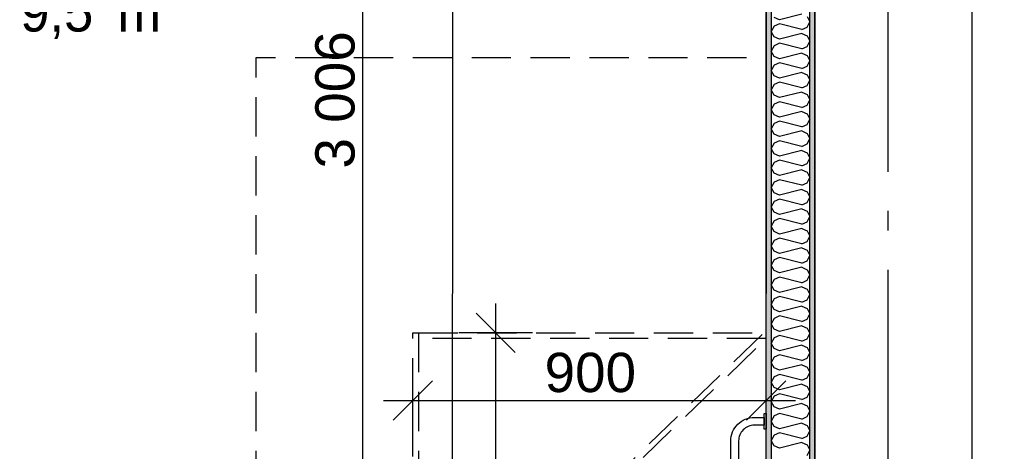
# Model space of a CAD drawing. Header units: millimetres. Extents: x -150 to 340931, y -1115 to 365939.
# Tile 121 of 253: x 287675 to 290183, y 351875 to 352974. Entities that reach past the tile are written whole.
import ezdxf
from ezdxf.enums import TextEntityAlignment as Align

# ---------------------------------------------------------------- set-up
doc = ezdxf.new("R2010")
doc.units = ezdxf.units.MM
doc.header["$LTSCALE"] = 0.5
doc.header["$MEASUREMENT"] = 0
for name, pattern in [('Akselinje', [1500, 1000, -200, 100, -200]), ('PLINE', [0]), ('Under snittplan', [300, 200, -100])]:
    doc.linetypes.add(name, pattern=pattern)
doc.layers.add('236- Innvendig kledning og overflate(Nye konstruksjoner)', color=7, linetype='Continuous', lineweight=0)
for name, color, linetype in [('242- Ikke-bærende innervegger (Skravur)(Nye konstruksjoner)', 7, 'Continuous'), ('242- Ikke-bærende innervegger(Nye konstruksjoner)', 7, 'Continuous'), ('25-- Dekker(Nye konstruksjoner)', 7, 'Continuous'), ('315- Utstyr for sanitærinstallasjoner(Nye konstruksjoner)', 7, 'Continuous'), ('82-- Modullinjer(Nye konstruksjoner)', 7, 'Continuous'), ('842-M___1_50 Målsetting bygning', 7, 'Continuous'), ('842-M___1_50 Målsetting bygning(Nye konstruksjoner)', 7, 'Continuous'), ('862- M___Nettoareal(Nye konstruksjoner)', 7, 'Continuous'), ('862- M___Nettoareal(Polylinje)(Nye konstruksjoner)', 7, 'Continuous'), ('862- M___Nettoareal(Tekst)(Nye konstruksjoner)', 7, 'Continuous')]:
    doc.layers.add(name, color=color, linetype=linetype)
doc.styles.add('GENERATED_STYLE_1', font='txt')
doc.styles.add('GENERATED_STYLE_3', font='arial.ttf')
doc.styles.add('GENERATED_STYLE_5', font='arial.ttf')
doc.dimstyles.new('GENERATED_STYLE__1', dxfattribs={"dimtxt": 100, "dimasz": 95, "dimexe": 0.18, "dimexo": 0.0625, "dimgap": 0, "dimtad": 1, "dimtih": 1, "dimtoh": 1, "dimdec": 0, "dimzin": 0, "dimdsep": 46, "dimtxsty": 'GENERATED_STYLE_3', "dimblk": 'ARROWHEAD_6', "dimblk1": 'ARROWHEAD_6', "dimblk2": 'ARROWHEAD_6', "dimcen": 0.09, "dimse1": 1, "dimse2": 1, "dimclrd": 256, "dimclre": 256, "dimclrt": 256, "dimadec": 1, "dimazin": 0, "dimtfac": 1, "dimtdec": 4, "dimtmove": 0, "dimatfit": 3, "dimfxl": 1, "dimtolj": 1, "dimtzin": 0, "dimarcsym": 0})
doc.dimstyles.new('GENERATED_STYLE__2', dxfattribs={"dimtxt": 100, "dimasz": 95, "dimexe": 0.18, "dimexo": 0.0625, "dimgap": 0, "dimtad": 1, "dimdec": 0, "dimzin": 0, "dimdsep": 46, "dimtxsty": 'GENERATED_STYLE_3', "dimblk": 'ARROWHEAD_6', "dimblk1": 'ARROWHEAD_6', "dimblk2": 'ARROWHEAD_6', "dimcen": 0.09, "dimse1": 1, "dimse2": 1, "dimclrd": 256, "dimclre": 256, "dimclrt": 256, "dimadec": 1, "dimazin": 0, "dimtfac": 1, "dimtdec": 4, "dimtmove": 0, "dimatfit": 3, "dimfxl": 1, "dimtolj": 1, "dimtzin": 0, "dimarcsym": 0})
doc.dimstyles.new('GENERATED_STYLE__4', dxfattribs={"dimtxt": 100, "dimasz": 95, "dimexe": 0.18, "dimexo": 0.0625, "dimgap": 0, "dimtad": 1, "dimdec": 0, "dimzin": 0, "dimdsep": 46, "dimtxsty": 'GENERATED_STYLE_3', "dimblk": 'ARROWHEAD_6', "dimblk1": 'ARROWHEAD_6', "dimblk2": 'ARROWHEAD_6', "dimcen": 0.09, "dimse1": 1, "dimse2": 1, "dimclrd": 256, "dimclre": 256, "dimclrt": 256, "dimadec": 1, "dimazin": 0, "dimtfac": 1, "dimtdec": 4, "dimtmove": 2, "dimatfit": 3, "dimfxl": 1, "dimtolj": 1, "dimtzin": 0, "dimarcsym": 0})
pattern_1 = [(0, (0, 0), (0, 43.30127), [0, -25]), (0, (12.5, 21.65), (0, 43.30127), [0, -25])]

# ---------------------------------------------------------------- blocks, each defined once
blk = doc.blocks.new('STUE__37', base_point=(290949.5, 355025.2))
at = {"layer": '862- M___Nettoareal(Polylinje)(Nye konstruksjoner)', "linetype": 'PLINE', "flags": 128}
blk.add_lwpolyline([(289700, 349780.7), (294305, 349780.7), (294305, 356380.7), (289700, 356380.7), (289700, 355490.7), (289700, 354480.7)], close=True, dxfattribs=at)
at = {"layer": '862- M___Nettoareal(Tekst)(Nye konstruksjoner)', "style": 'GENERATED_STYLE_1'}
for tag, p in [('DUMMY_861', (291186.2, 355213.4)), ('ROOM_NAME', (290712.8, 355163.6)), ('DUMMY_862', (290712.8, 355025.2))]:
    blk.add_attdef(tag, text='', height=100, dxfattribs=at).set_placement(p, align=Align.TOP_LEFT)
blk = doc.blocks.new('BAD__39', base_point=(287873.3, 353122.9))
at = {"layer": '862- M___Nettoareal(Polylinje)(Nye konstruksjoner)', "linetype": 'PLINE', "flags": 128}
blk.add_lwpolyline([(286372, 354256.6), (286372, 351276.6), (289576, 351276.6), (289576, 354256.6)], close=True, dxfattribs=at)
at = {"layer": '862- M___Nettoareal(Tekst)(Nye konstruksjoner)', "insert": (287676, 353073.1), "char_height": 100, "attachment_point": 1, "style": 'GENERATED_STYLE_1'}
blk.add_mtext('\\A1;{\\pql;\\pt0,2300;\\fAvenir Light|b0|i0|c0|p0;\\W1.000000;9,5\\fAvenir Light|b0|i0|c0|p0;\\W1.000000;\\A1{\\H.66x;\\S^  ;}\\fAvenir Light|b0|i0|c0|p0;\\W1.000000; m\\fAvenir Light|b0|i0|c0|p0;\\W1.000000;\\A1{\\H.66x;\\S2^  ;}}', dxfattribs=at)
at = {"layer": '862- M___Nettoareal(Tekst)(Nye konstruksjoner)', "style": 'GENERATED_STYLE_1'}
for tag, p in [('DUMMY_861', (288070.6, 353311.1)), ('ROOM_NAME', (287676, 353259.6)), ('DUMMY_862', (287676, 353122.9))]:
    blk.add_attdef(tag, text='', height=100, dxfattribs=at).set_placement(p, align=Align.TOP_LEFT)
blk = doc.blocks.new('Standard grid marker[89]', base_point=(289886, 363787.1))
at = {"layer": '82-- Modullinjer(Nye konstruksjoner)', "linetype": 'Akselinje'}
blk.add_line((289886, 363587.1), (289886, 339987.1), dxfattribs=at)
at = {"layer": '82-- Modullinjer(Nye konstruksjoner)', "style": 'GENERATED_STYLE_5'}
for tag, p in [('AC_MarkerText_1_0', (289886, 363963.5)), ('AC_MarkerText_1_1', (289886, 339713.5))]:
    blk.add_attdef(tag, text='', height=100, rotation=360, dxfattribs=at).set_placement(p, align=Align.TOP_CENTER)
blk = doc.blocks.new('Undersøkelsesbenk[250]', base_point=(289577.1, 353276.6))
at = {"layer": '315- Utstyr for sanitærinstallasjoner(Nye konstruksjoner)', "linetype": 'PLINE', "flags": 128}
blk.add_lwpolyline([(289577.1, 353276.6), (288777.1, 353277.1), (288776, 351277.1), (289576, 351276.6)], close=True, dxfattribs=at)
blk = doc.blocks.new('*D774')
at = {"layer": '842-M___1_50 Målsetting bygning(Nye konstruksjoner)', "linetype": 'PLINE'}
for p, q in [((276294.5, 363585.1), (276294.5, 363772.6)), ((335668.8, 363585.1), (335668.8, 363772.6)), ((276344.5, 363728.9), (276244.5, 363628.9)), ((335618.8, 363628.9), (335718.8, 363728.9)), ((276219.5, 363678.9), (276294.5, 363678.9)), ((276294.5, 363678.9), (335668.8, 363678.9)), ((335668.8, 363678.9), (335743.8, 363678.9))]:
    blk.add_line(p, q, dxfattribs=at)
at = {"layer": '842-M___1_50 Målsetting bygning(Nye konstruksjoner)', "insert": (305772, 363698.9), "char_height": 100, "attachment_point": 7, "style": 'GENERATED_STYLE_3'}
blk.add_mtext('\\A1;{\\pql;\\fArial|b0|i0|c0|p0;\\W1.000000;59\xa0374}', dxfattribs=at)
blk = doc.blocks.new('ARROWHEAD_6')
at = {"linetype": 'Continuous'}
for p, q in [((-0.5, -0.5), (0.5, 0.5)), ((0, 0), (-1, 0))]:
    blk.add_line(p, q, dxfattribs=at)
blk = doc.blocks.new('*D894')
at = {"layer": '842-M___1_50 Målsetting bygning', "linetype": 'PLINE'}
for p, q in [((286261, 342391.1), (286261, 342578.6)), ((288416, 342391.1), (288416, 342578.6)), ((286311, 342534.9), (286211, 342434.9)), ((288466, 342534.9), (288366, 342434.9)), ((286261, 342484.9), (288416, 342484.9))]:
    blk.add_line(p, q, dxfattribs=at)
at = {"layer": '842-M___1_50 Målsetting bygning', "insert": (287166.9, 342504.9), "char_height": 100, "attachment_point": 7, "style": 'GENERATED_STYLE_3'}
blk.add_mtext('\\A1;{\\pql;\\fArial|b0|i0|c0|p0;\\W1.000000;2\xa0155}', dxfattribs=at)
blk = doc.blocks.new('*D1073')
at = {"layer": '842-M___1_50 Målsetting bygning(Nye konstruksjoner)', "linetype": 'PLINE'}
for p, q in [((288676, 351910.9), (288676, 352098.4)), ((289576, 351910.9), (289576, 352098.4)), ((288726, 352054.7), (288626, 351954.7)), ((289526, 351954.7), (289626, 352054.7)), ((288601, 352004.7), (288676, 352004.7)), ((288676, 352004.7), (289576, 352004.7)), ((289576, 352004.7), (289651, 352004.7))]:
    blk.add_line(p, q, dxfattribs=at)
at = {"layer": '842-M___1_50 Målsetting bygning(Nye konstruksjoner)', "insert": (289011.6, 352024.7), "char_height": 100, "attachment_point": 7, "style": 'GENERATED_STYLE_3'}
blk.add_mtext('\\A1;{\\pql;\\fArial|b0|i0|c0|p0;\\W1.000000;900}', dxfattribs=at)
blk = doc.blocks.new('*X1431')
at = {"layer": '242- Ikke-bærende innervegger (Skravur)(Nye konstruksjoner)', "linetype": 'PLINE'}
for p, q in [((289609.8, 352973.9), (289596.6, 352979.9)), ((289667.3, 352988.2), (289609.8, 352973.9)), ((289680.6, 352982.2), (289687, 352968.6)), ((289680.6, 352955.1), (289687, 352968.6)), ((289596.6, 352957.4), (289589, 352943.9)), ((289596.6, 352930.3), (289589, 352943.9)), ((289609.8, 352963.4), (289596.6, 352957.4)), ((289667.3, 352949.1), (289609.8, 352963.4)), ((289667.3, 352949.1), (289680.6, 352955.1)), ((289609.8, 352924.3), (289596.6, 352930.3)), ((289667.3, 352938.6), (289609.8, 352924.3)), ((289667.3, 352938.6), (289680.6, 352932.6)), ((289680.6, 352932.6), (289687, 352919.1)), ((289680.6, 352905.5), (289687, 352919.1)), ((289596.6, 352907.8), (289589, 352894.3)), ((289596.6, 352880.7), (289589, 352894.3)), ((289609.8, 352913.9), (289596.6, 352907.8)), ((289667.3, 352899.5), (289609.8, 352913.9)), ((289667.3, 352899.5), (289680.6, 352905.5)), ((289609.8, 352874.7), (289596.6, 352880.7)), ((289667.3, 352889.1), (289609.8, 352874.7)), ((289667.3, 352889.1), (289680.6, 352883)), ((289680.6, 352883), (289687, 352869.5)), ((289680.6, 352856), (289687, 352869.5)), ((289596.6, 352858.2), (289589, 352844.7)), ((289596.6, 352831.2), (289589, 352844.7)), ((289609.8, 352864.3), (289596.6, 352858.2)), ((289667.3, 352849.9), (289609.8, 352864.3)), ((289667.3, 352849.9), (289680.6, 352856)), ((289609.8, 352825.1), (289596.6, 352831.2)), ((289609.8, 352814.7), (289596.6, 352808.7)), ((289667.3, 352839.5), (289609.8, 352825.1)), ((289667.3, 352800.3), (289609.8, 352814.7)), ((289667.3, 352839.5), (289680.6, 352833.5)), ((289680.6, 352833.5), (289687, 352819.9)), ((289680.6, 352806.4), (289687, 352819.9)), ((289596.6, 352808.7), (289589, 352795.1)), ((289596.6, 352781.6), (289589, 352795.1)), ((289667.3, 352789.9), (289609.8, 352775.6)), ((289667.3, 352800.3), (289680.6, 352806.4)), ((289667.3, 352789.9), (289680.6, 352783.9)), ((289609.8, 352775.6), (289596.6, 352781.6)), ((289609.8, 352765.1), (289596.6, 352759.1)), ((289667.3, 352750.8), (289609.8, 352765.1)), ((289680.6, 352783.9), (289687, 352770.3)), ((289680.6, 352756.8), (289687, 352770.3)), ((289596.6, 352759.1), (289589, 352745.6)), ((289596.6, 352732), (289589, 352745.6)), ((289667.3, 352740.4), (289609.8, 352726)), ((289667.3, 352750.8), (289680.6, 352756.8)), ((289667.3, 352740.4), (289680.6, 352734.3)), ((289609.8, 352726), (289596.6, 352732)), ((289609.8, 352715.6), (289596.6, 352709.5)), ((289667.3, 352701.2), (289609.8, 352715.6)), ((289680.6, 352734.3), (289687, 352720.8)), ((289680.6, 352707.2), (289687, 352720.8)), ((289596.6, 352709.5), (289589, 352696)), ((289596.6, 352682.4), (289589, 352696)), ((289667.3, 352690.8), (289609.8, 352676.4)), ((289667.3, 352701.2), (289680.6, 352707.2)), ((289667.3, 352690.8), (289680.6, 352684.7)), ((289609.8, 352676.4), (289596.6, 352682.4)), ((289609.8, 352666), (289596.6, 352659.9)), ((289667.3, 352651.6), (289609.8, 352666)), ((289680.6, 352684.7), (289687, 352671.2)), ((289680.6, 352657.7), (289687, 352671.2)), ((289596.6, 352659.9), (289589, 352646.4)), ((289596.6, 352632.9), (289589, 352646.4)), ((289667.3, 352641.2), (289609.8, 352626.8)), ((289667.3, 352651.6), (289680.6, 352657.7)), ((289667.3, 352641.2), (289680.6, 352635.2)), ((289609.8, 352626.8), (289596.6, 352632.9)), ((289609.8, 352616.4), (289596.6, 352610.4)), ((289667.3, 352602), (289609.8, 352616.4)), ((289680.6, 352635.2), (289687, 352621.6)), ((289680.6, 352608.1), (289687, 352621.6)), ((289596.6, 352610.4), (289589, 352596.8)), ((289596.6, 352583.3), (289589, 352596.8)), ((289667.3, 352591.6), (289609.8, 352577.3)), ((289667.3, 352602), (289680.6, 352608.1)), ((289667.3, 352591.6), (289680.6, 352585.6)), ((289609.8, 352577.3), (289596.6, 352583.3)), ((289609.8, 352566.8), (289596.6, 352560.8)), ((289667.3, 352552.5), (289609.8, 352566.8)), ((289680.6, 352585.6), (289687, 352572)), ((289680.6, 352558.5), (289687, 352572)), ((289596.6, 352560.8), (289589, 352547.3)), ((289596.6, 352533.7), (289589, 352547.3)), ((289667.3, 352542.1), (289609.8, 352527.7)), ((289667.3, 352552.5), (289680.6, 352558.5)), ((289667.3, 352542.1), (289680.6, 352536)), ((289609.8, 352527.7), (289596.6, 352533.7)), ((289609.8, 352517.3), (289596.6, 352511.2)), ((289667.3, 352502.9), (289609.8, 352517.3)), ((289680.6, 352536), (289687, 352522.5)), ((289680.6, 352508.9), (289687, 352522.5)), ((289596.6, 352511.2), (289589, 352497.7)), ((289596.6, 352484.1), (289589, 352497.7)), ((289667.3, 352492.5), (289609.8, 352478.1)), ((289667.3, 352502.9), (289680.6, 352508.9)), ((289667.3, 352492.5), (289680.6, 352486.4)), ((289609.8, 352478.1), (289596.6, 352484.1)), ((289609.8, 352467.7), (289596.6, 352461.7)), ((289667.3, 352453.3), (289609.8, 352467.7)), ((289680.6, 352486.4), (289687, 352472.9)), ((289680.6, 352459.4), (289687, 352472.9)), ((289596.6, 352461.7), (289589, 352448.1)), ((289596.6, 352434.6), (289589, 352448.1)), ((289667.3, 352442.9), (289609.8, 352428.5)), ((289667.3, 352453.3), (289680.6, 352459.4)), ((289667.3, 352442.9), (289680.6, 352436.9)), ((289609.8, 352428.5), (289596.6, 352434.6)), ((289609.8, 352418.1), (289596.6, 352412.1)), ((289667.3, 352403.7), (289609.8, 352418.1)), ((289680.6, 352436.9), (289687, 352423.3)), ((289680.6, 352409.8), (289687, 352423.3)), ((289596.6, 352412.1), (289589, 352398.5)), ((289596.6, 352385), (289589, 352398.5)), ((289667.3, 352393.3), (289609.8, 352379)), ((289667.3, 352403.7), (289680.6, 352409.8)), ((289667.3, 352393.3), (289680.6, 352387.3)), ((289609.8, 352379), (289596.6, 352385)), ((289609.8, 352368.5), (289596.6, 352362.5)), ((289667.3, 352354.2), (289609.8, 352368.5)), ((289680.6, 352387.3), (289687, 352373.8)), ((289680.6, 352360.2), (289687, 352373.8)), ((289596.6, 352362.5), (289589, 352349)), ((289596.6, 352335.4), (289589, 352349)), ((289667.3, 352343.8), (289609.8, 352329.4)), ((289667.3, 352354.2), (289680.6, 352360.2)), ((289667.3, 352343.8), (289680.6, 352337.7)), ((289596.6, 352312.9), (289589, 352299.4)), ((289609.8, 352329.4), (289596.6, 352335.4)), ((289609.8, 352319), (289596.6, 352312.9)), ((289667.3, 352304.6), (289609.8, 352319)), ((289680.6, 352337.7), (289687, 352324.2)), ((289680.6, 352310.6), (289687, 352324.2)), ((289596.6, 352285.9), (289589, 352299.4)), ((289667.3, 352294.2), (289609.8, 352279.8)), ((289667.3, 352304.6), (289680.6, 352310.6)), ((289667.3, 352294.2), (289680.6, 352288.1)), ((289680.6, 352288.1), (289687, 352274.6)), ((289596.6, 352263.4), (289589, 352249.8)), ((289609.8, 352279.8), (289596.6, 352285.9)), ((289609.8, 352269.4), (289596.6, 352263.4)), ((289667.3, 352255), (289609.8, 352269.4)), ((289680.6, 352261.1), (289687, 352274.6)), ((289596.6, 352236.3), (289589, 352249.8)), ((289667.3, 352244.6), (289609.8, 352230.2)), ((289667.3, 352255), (289680.6, 352261.1)), ((289667.3, 352244.6), (289680.6, 352238.6)), ((289680.6, 352238.6), (289687, 352225)), ((289596.6, 352213.8), (289589, 352200.2)), ((289609.8, 352230.2), (289596.6, 352236.3)), ((289609.8, 352219.8), (289596.6, 352213.8)), ((289667.3, 352205.4), (289609.8, 352219.8)), ((289680.6, 352211.5), (289687, 352225)), ((289596.6, 352186.7), (289589, 352200.2)), ((289667.3, 352195), (289609.8, 352180.7)), ((289667.3, 352205.4), (289680.6, 352211.5)), ((289667.3, 352195), (289680.6, 352189)), ((289680.6, 352189), (289687, 352175.5)), ((289596.6, 352164.2), (289589, 352150.7)), ((289609.8, 352180.7), (289596.6, 352186.7)), ((289609.8, 352170.2), (289596.6, 352164.2)), ((289667.3, 352155.9), (289609.8, 352170.2)), ((289680.6, 352161.9), (289687, 352175.5)), ((289596.6, 352137.1), (289589, 352150.7)), ((289667.3, 352145.5), (289609.8, 352131.1)), ((289667.3, 352155.9), (289680.6, 352161.9)), ((289667.3, 352145.5), (289680.6, 352139.4)), ((289680.6, 352139.4), (289687, 352125.9)), ((289596.6, 352114.6), (289589, 352101.1)), ((289609.8, 352131.1), (289596.6, 352137.1)), ((289609.8, 352120.7), (289596.6, 352114.6)), ((289667.3, 352106.3), (289609.8, 352120.7)), ((289667.3, 352106.3), (289680.6, 352112.3)), ((289680.6, 352112.3), (289687, 352125.9)), ((289596.6, 352087.6), (289589, 352101.1)), ((289609.8, 352081.5), (289596.6, 352087.6)), ((289667.3, 352095.9), (289609.8, 352081.5)), ((289667.3, 352095.9), (289680.6, 352089.8)), ((289680.6, 352089.8), (289687, 352076.3)), ((289596.6, 352065.1), (289589, 352051.5)), ((289609.8, 352071.1), (289596.6, 352065.1)), ((289667.3, 352056.7), (289609.8, 352071.1)), ((289667.3, 352056.7), (289680.6, 352062.8)), ((289680.6, 352062.8), (289687, 352076.3)), ((289596.6, 352038), (289589, 352051.5)), ((289609.8, 352031.9), (289596.6, 352038)), ((289667.3, 352046.3), (289609.8, 352031.9)), ((289667.3, 352046.3), (289680.6, 352040.3)), ((289680.6, 352040.3), (289687, 352026.7)), ((289596.6, 352015.5), (289589, 352001.9)), ((289609.8, 352021.5), (289596.6, 352015.5)), ((289667.3, 352007.2), (289609.8, 352021.5)), ((289667.3, 352007.2), (289680.6, 352013.2)), ((289680.6, 352013.2), (289687, 352026.7)), ((289596.6, 351988.4), (289589, 352001.9)), ((289609.8, 351982.4), (289596.6, 351988.4)), ((289667.3, 351996.7), (289609.8, 351982.4)), ((289667.3, 351996.7), (289680.6, 351990.7)), ((289680.6, 351990.7), (289687, 351977.2)), ((289596.6, 351965.9), (289589, 351952.4)), ((289609.8, 351972), (289596.6, 351965.9)), ((289667.3, 351957.6), (289609.8, 351972)), ((289667.3, 351957.6), (289680.6, 351963.6)), ((289680.6, 351963.6), (289687, 351977.2)), ((289596.6, 351938.8), (289589, 351952.4)), ((289609.8, 351932.8), (289596.6, 351938.8)), ((289667.3, 351947.2), (289609.8, 351932.8)), ((289667.3, 351947.2), (289680.6, 351941.1)), ((289680.6, 351941.1), (289687, 351927.6)), ((289596.6, 351916.3), (289589, 351902.8)), ((289609.8, 351922.4), (289596.6, 351916.3)), ((289667.3, 351908), (289609.8, 351922.4)), ((289667.3, 351908), (289680.6, 351914)), ((289680.6, 351914), (289687, 351927.6)), ((289596.6, 351889.3), (289589, 351902.8)), ((289609.8, 351883.2), (289596.6, 351889.3)), ((289667.3, 351897.6), (289609.8, 351883.2)), ((289667.3, 351897.6), (289680.6, 351891.5)), ((289680.6, 351891.5), (289687, 351878)), ((289680.6, 351864.5), (289687, 351878))]:
    blk.add_line(p, q, dxfattribs=at)
blk = doc.blocks.new('Gripehåndtak[359]', base_point=(289576, 351726.7))
at = {"layer": '315- Utstyr for sanitærinstallasjoner(Nye konstruksjoner)', "linetype": 'PLINE', "flags": 128}
blk.add_lwpolyline([(289571, 351491.7), (289546, 351491.7, -0.414214), (289486, 351551.7), (289486, 351901.7, -0.414214), (289546, 351961.7), (289571, 351961.7), (289571, 351941.7), (289546, 351941.7, 0.414214), (289506, 351901.7), (289506, 351551.7, 0.414214), (289546, 351511.7), (289571, 351511.7)], format="xyb", close=True, dxfattribs=at)
for points in [[(289576, 351931.7), (289571, 351931.7), (289571, 351971.7), (289576, 351971.7)], [(289576, 351481.7), (289571, 351481.7), (289571, 351521.7), (289576, 351521.7)]]:
    blk.add_lwpolyline(points, close=True, dxfattribs=at)
blk = doc.blocks.new('*D1560')
at = {"layer": '842-M___1_50 Målsetting bygning(Nye konstruksjoner)', "linetype": 'PLINE'}
for p, q in [((288499, 354319.6), (288599, 354219.6)), ((288642.7, 354269.6), (288455.2, 354269.6)), ((288549, 351263.6), (288549, 354269.6)), ((288499, 351313.6), (288599, 351213.6)), ((288642.7, 351263.6), (288455.2, 351263.6))]:
    blk.add_line(p, q, dxfattribs=at)
at = {"layer": '842-M___1_50 Målsetting bygning(Nye konstruksjoner)', "char_height": 100, "attachment_point": 7, "rotation": 90, "style": 'GENERATED_STYLE_3'}
for s, insert in [('\\A1;{\\pql;\\fArial|b0|i0|c0|p0;\\W1.000000;98}', (288527.6, 354109.5)), ('\\A1;{\\pql;\\fArial|b0|i0|c0|p0;\\W1.000000;3\xa0006}', (288529, 352595.1))]:
    blk.add_mtext(s, dxfattribs=dict(at, insert=insert))
blk = doc.blocks.new('*D1565')
at = {"layer": '842-M___1_50 Målsetting bygning(Nye konstruksjoner)', "linetype": 'PLINE'}
for p, q in [((289427, 355955), (289427, 356142.5)), ((289687, 355955), (289687, 356142.5)), ((289477, 356098.7), (289377, 355998.7)), ((289637, 355998.7), (289737, 356098.7)), ((286359, 356048.7), (289427, 356048.7)), ((289427, 356048.7), (289687, 356048.7)), ((289687, 356048.7), (289762, 356048.7))]:
    blk.add_line(p, q, dxfattribs=at)
at = {"layer": '842-M___1_50 Målsetting bygning(Nye konstruksjoner)', "insert": (289448.8, 356087.3), "char_height": 100, "attachment_point": 7, "rotation": 360, "style": 'GENERATED_STYLE_3'}
blk.add_mtext('\\A1;{\\pql;\\fArial|b0|i0|c0|p0;\\W1.000000;260}', dxfattribs=at)
blk = doc.blocks.new('*D1612')
at = {"layer": '842-M___1_50 Målsetting bygning(Nye konstruksjoner)', "linetype": 'PLINE'}
for p, q in [((287415.7, 352226.6), (287515.7, 352126.6)), ((287559.4, 352176.6), (287371.9, 352176.6)), ((287465.7, 351276.7), (287465.7, 352176.6)), ((287415.7, 351326.7), (287515.7, 351226.7)), ((287559.4, 351276.7), (287371.9, 351276.7)), ((287465.7, 351201.7), (287465.7, 351276.7))]:
    blk.add_line(p, q, dxfattribs=at)
at = {"layer": '842-M___1_50 Målsetting bygning(Nye konstruksjoner)', "insert": (287445.7, 351612.2), "char_height": 100, "attachment_point": 7, "rotation": 90, "style": 'GENERATED_STYLE_3'}
blk.add_mtext('\\A1;{\\pql;\\fArial|b0|i0|c0|p0;\\W1.000000;900}', dxfattribs=at)
blk = doc.blocks.new('*D1613')
at = {"layer": '842-M___1_50 Målsetting bygning(Nye konstruksjoner)', "linetype": 'PLINE'}
for p, q in [((287415.7, 352626.7), (287515.7, 352526.7)), ((287559.4, 352576.7), (287371.9, 352576.7)), ((287465.7, 352176.6), (287465.7, 352576.7)), ((287415.7, 352226.6), (287515.7, 352126.6)), ((287559.4, 352176.6), (287371.9, 352176.6))]:
    blk.add_line(p, q, dxfattribs=at)
at = {"layer": '842-M___1_50 Målsetting bygning(Nye konstruksjoner)', "insert": (287445.7, 352262.2), "char_height": 100, "attachment_point": 7, "rotation": 90, "style": 'GENERATED_STYLE_3'}
blk.add_mtext('\\A1;{\\pql;\\fArial|b0|i0|c0|p0;\\W1.000000;400}', dxfattribs=at)
blk = doc.blocks.new('*D1639')
at = {"layer": '842-M___1_50 Målsetting bygning(Nye konstruksjoner)', "linetype": 'PLINE'}
for p, q in [((288887.1, 352176.6), (288887.1, 352251.6)), ((288937.1, 352126.6), (288837.1, 352226.6)), ((288980.9, 352176.6), (288793.4, 352176.6)), ((288887.1, 351276.6), (288887.1, 352176.6)), ((288837.1, 351326.6), (288937.1, 351226.6)), ((288980.9, 351276.6), (288793.4, 351276.6)), ((288887.1, 351201.6), (288887.1, 351276.6))]:
    blk.add_line(p, q, dxfattribs=at)
at = {"layer": '842-M___1_50 Målsetting bygning(Nye konstruksjoner)', "insert": (288867.1, 351612.2), "char_height": 100, "attachment_point": 7, "rotation": 90, "style": 'GENERATED_STYLE_3'}
blk.add_mtext('\\A1;{\\pql;\\fArial|b0|i0|c0|p0;\\W1.000000;900}', dxfattribs=at)
blk = doc.blocks.new('*D1641')
at = {"layer": '842-M___1_50 Målsetting bygning(Nye konstruksjoner)', "linetype": 'PLINE'}
for p, q in [((289589, 353434.8), (289589, 353622.3)), ((286409, 353578.6), (286309, 353478.6)), ((289639, 353578.6), (289539, 353478.6)), ((286359, 353528.6), (289589, 353528.6)), ((289589, 353528.6), (289687, 353528.6))]:
    blk.add_line(p, q, dxfattribs=at)
at = {"layer": '842-M___1_50 Målsetting bygning(Nye konstruksjoner)', "char_height": 100, "attachment_point": 7, "rotation": 360, "style": 'GENERATED_STYLE_3'}
for s, insert in [('\\A1;{\\pql;\\fArial|b0|i0|c0|p0;\\W1.000000;98}', (286390.8, 353548.6)), ('\\A1;{\\pql;\\fArial|b0|i0|c0|p0;\\W1.000000;3\xa0230}', (287802.4, 353548.6)), ('\\A1;{\\pql;\\fArial|b0|i0|c0|p0;\\W1.000000;98}', (289366.3, 353548.6))]:
    blk.add_mtext(s, dxfattribs=dict(at, insert=insert))
blk = doc.blocks.new('*D1642')
at = {"layer": '842-M___1_50 Målsetting bygning(Nye konstruksjoner)', "linetype": 'PLINE'}
for p, q in [((289687, 353434.8), (289687, 353622.3)), ((289639, 353578.6), (289539, 353478.6)), ((289737, 353578.6), (289637, 353478.6)), ((289589, 353528.6), (289687, 353528.6)), ((289687, 353528.6), (294318, 353528.6))]:
    blk.add_line(p, q, dxfattribs=at)
blk = doc.blocks.new('*D1643')
at = {"layer": '842-M___1_50 Målsetting bygning(Nye konstruksjoner)', "linetype": 'PLINE'}
for p, q in [((294318, 353434.8), (294318, 353622.3)), ((289737, 353578.6), (289637, 353478.6)), ((294268, 353478.6), (294368, 353578.6)), ((289687, 353528.6), (294318, 353528.6)), ((294318, 353528.6), (294391, 353528.6))]:
    blk.add_line(p, q, dxfattribs=at)
at = {"layer": '842-M___1_50 Målsetting bygning(Nye konstruksjoner)', "char_height": 100, "attachment_point": 7, "rotation": 360, "style": 'GENERATED_STYLE_3'}
for s, insert in [('\\A1;{\\pql;\\fArial|b0|i0|c0|p0;\\W1.000000;4\xa0631}', (291830.9, 353548.6)), ('\\A1;{\\pql;\\fArial|b0|i0|c0|p0;\\W1.000000;73}', (294107, 353548.6))]:
    blk.add_mtext(s, dxfattribs=dict(at, insert=insert))

msp = doc.modelspace()

# ---------------------------------------------------------------- hatches: boundary and pattern name
at = {"layer": '242- Ikke-bærende innervegger (Skravur)(Nye konstruksjoner)', "linetype": 'Continuous'}
h = msp.add_hatch(dxfattribs=at)
h.set_pattern_fill('Prikker_tett', color=256, style=0, pattern_type=2)
h.set_pattern_definition(pattern_1)
h.paths.add_polyline_path([(289687, 351065.7), (289700, 351065.7), (289700, 354367.6), (289687, 354367.6)])
h = msp.add_hatch(dxfattribs=at)
h.set_pattern_fill('Prikker_tett', color=256, style=0, pattern_type=2)
h.set_pattern_definition(pattern_1)
h.paths.add_polyline_path([(289589, 351276.6), (289589, 354256.6), (289576, 354256.6), (289576, 351276.6)])

# ---------------------------------------------------------------- linework, layer by layer
at = {"layer": '236- Innvendig kledning og overflate(Nye konstruksjoner)', "linetype": 'PLINE', "flags": 128}
for points in [[(289700, 351065.7), (289700, 354367.6)], [(289576, 354256.6), (289576, 351276.6)]]:
    msp.add_lwpolyline(points, dxfattribs=at)
at = {"layer": '242- Ikke-bærende innervegger(Nye konstruksjoner)', "linetype": 'PLINE'}
for p, q in [((289687, 351263.6), (289687, 354269.6)), ((289589, 354256.6), (289589, 351263.6))]:
    msp.add_line(p, q, dxfattribs=at)
at = {"layer": '25-- Dekker(Nye konstruksjoner)', "linetype": 'PLINE', "flags": 128}
msp.add_lwpolyline([(290100, 353918.5), (290100, 351518.5), (289700, 351518.5), (289700, 353918.5)], close=True, dxfattribs=at)
at = {"layer": '315- Utstyr for sanitærinstallasjoner(Nye konstruksjoner)', "linetype": 'Under snittplan', "flags": 128}
for points in [[(289576, 351276.6), (289576, 352876.6), (288276, 352876.6), (288276, 351276.6)], [(288690.3, 352176.6), (288690.3, 351276.6), (288676, 351276.6), (288676, 352176.6)], [(288690.3, 352176.6), (289576, 352176.6), (289576, 352162.4), (288690.3, 352162.4)], [(289566.1, 352172.6), (288929.1, 351556.9), (288939, 351546.7), (289576, 352162.4)]]:
    msp.add_lwpolyline(points, close=True, dxfattribs=at)

# ---------------------------------------------------------------- block references
at = {"layer": '242- Ikke-bærende innervegger(Nye konstruksjoner)'}
msp.add_blockref('*X1431', (0, 0), dxfattribs=at)
at = {"layer": '315- Utstyr for sanitærinstallasjoner(Nye konstruksjoner)', "linetype": 'PLINE'}
for name, p in [('Undersøkelsesbenk[250]', (289577.1, 353276.6)), ('Gripehåndtak[359]', (289576, 351726.7))]:
    msp.add_blockref(name, p, dxfattribs=at)
at = {"layer": '82-- Modullinjer(Nye konstruksjoner)', "linetype": 'PLINE'}
msp.add_blockref('Standard grid marker[89]', (289886, 363787.1), dxfattribs=at)
at = {"layer": '862- M___Nettoareal(Nye konstruksjoner)', "linetype": 'Continuous'}
for name, p in [('STUE__37', (290949.5, 355025.2)), ('BAD__39', (287873.3, 353122.9))]:
    msp.add_blockref(name, p, dxfattribs=at)

# ---------------------------------------------------------------- dimensions: what is measured, and where the dimension line sits
at = {"layer": '842-M___1_50 Målsetting bygning', "linetype": 'Continuous'}
dim = msp.add_linear_dim(base=(288416, 342484.9), p1=(286261, 352230.7), p2=(288416, 348080.7), dimstyle='GENERATED_STYLE__1', dxfattribs=at)
dim.commit()
dim.dimension.update_dxf_attribs({"geometry": '*D894', "text_midpoint": (287338.5, 342554.9), "dimtype": 160})
at = {"layer": '842-M___1_50 Målsetting bygning(Nye konstruksjoner)', "linetype": 'Continuous'}
for base, p1, p2, picture, middle in [((335668.8, 363678.9), (276294.5, 358685.2), (335668.8, 339845.1), '*D774', (305981.5, 363748.9)), ((289576, 352004.7), (288676, 352176.6), (289576, 352176.6), '*D1073', (289125.8, 352074.7))]:
    dim = msp.add_linear_dim(base=base, p1=p1, p2=p2, dimstyle='GENERATED_STYLE__1', dxfattribs=at)
    dim.commit()
    dim.dimension.update_dxf_attribs({"geometry": picture, "text_midpoint": middle, "dimtype": 160})
for base, p1, p2, angle, dimstyle, picture, middle, turn in [((289687, 356048.7), (289427, 356380.7), (289687, 352074.2), 360, 'GENERATED_STYLE__4', '*D1565', (289562.9, 356137.3), 360), ((288549, 354269.6), (289589, 351263.6), (289589, 354269.6), 90, 'GENERATED_STYLE__2', '*D1560', (288479, 352766.6), 90), ((289589, 353528.6), (286359, 353822.2), (289589, 352025.2), 360, 'GENERATED_STYLE__2', '*D1641', (287974, 353598.6), 360), ((294318, 353528.6), (289687, 352074.2), (294318, 353080.7), 360, 'GENERATED_STYLE__2', '*D1643', (292002.5, 353598.6), 360), ((289687, 353528.6), (289589, 352025.2), (289687, 352074.2), 360, 'GENERATED_STYLE__4', '*D1642', (289442.4, 353598.6), 360), ((287465.7, 352576.7), (289576, 352176.6), (286839.6, 352576.7), 90, 'GENERATED_STYLE__2', '*D1613', (287395.7, 352376.4), 90), ((288887.1, 352176.6), (288690.3, 351276.6), (288690.3, 352176.6), 90, 'GENERATED_STYLE__2', '*D1639', (288817.1, 351726.4), 90), ((287465.7, 352176.6), (286372, 351276.6), (289576, 352176.6), 90, 'GENERATED_STYLE__2', '*D1612', (287395.7, 351726.4), 90)]:
    dim = msp.add_linear_dim(base=base, p1=p1, p2=p2, angle=angle, dimstyle=dimstyle, dxfattribs=at)
    dim.commit()
    dim.dimension.update_dxf_attribs({"geometry": picture, "text_midpoint": middle, "dimtype": 160, "text_rotation": turn})

doc.saveas('drawing.dxf')
